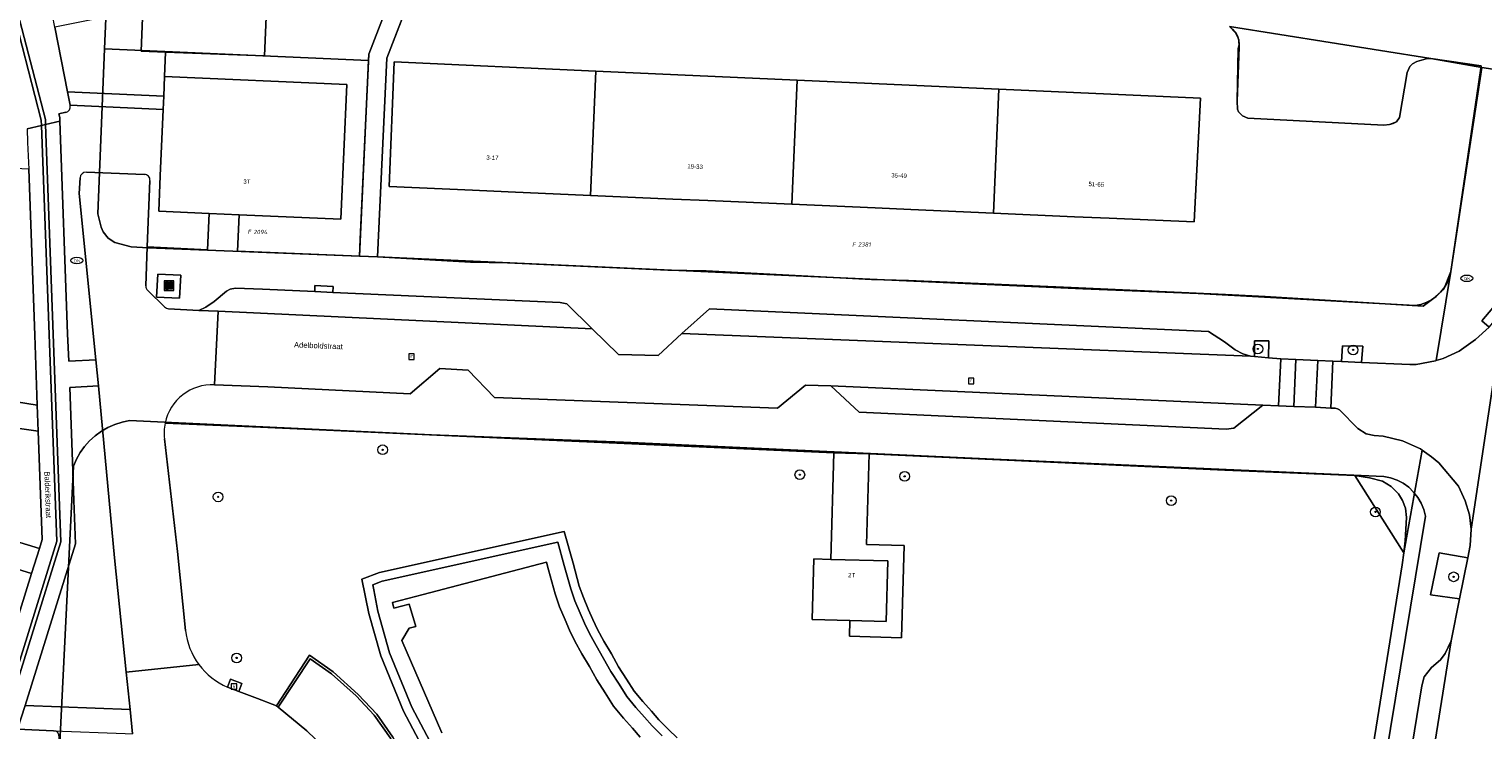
# Model space of a CAD drawing. Header units: metres. Extents: x 207466 to 209466, y 475780 to 477780.
# Tile 17 of 189: x 207901 to 208021, y 476282 to 476339. Entities that reach past the tile are written whole.
import ezdxf
from ezdxf.enums import TextEntityAlignment as Align

# ---------------------------------------------------------------- set-up
doc = ezdxf.new("R2010")
doc.units = ezdxf.units.M
doc.layers.get('0').update_dxf_attribs({"color": 253, "linetype": 'CONTINUOUS'})
for name, color, linetype, lineweight, true_color in [('B-RO-GR-BEPLANTING_CULTUUR_BODEMBEDEKKER-GV', 7, 'CONTINUOUS', 0, 0x6d8a47), ('B-RO-GR-BOOM-S', 7, 'CONTINUOUS', 0, 0x6d8a47), ('B-RO-GR-GROENVOORZIENING-GV', 7, 'CONTINUOUS', 0, 0x6d8a47), ('B-RO-KL-WATER_BRANDLEIDING_PUT-S', 7, 'CONTINUOUS', 0, 0x478c9a), ('B-RO-OG-BEBOUWING-GV', 7, 'CONTINUOUS', 0, 0xa50000)]:
    doc.layers.add(name, color=color, linetype=linetype, lineweight=lineweight, true_color=true_color)
for name, color, linetype, lineweight in [('B-RO-IE-MEUBILAIR_WEGMEUBILAIR-S', 253, 'CONTINUOUS', 0), ('B-RO-IE-TERREINAFSCHEIDING_KUNSTMATIG_MUUR-GV', 253, 'CONTINUOUS', 0), ('B-RO-OG-BEBOUWING-T18', 7, 'CONTINUOUS', 0), ('B-RO-OG-TERREIN_CULTUURSCHEIDING-GV', 253, 'CONTINUOUS', 0), ('B-RO-OG-TERREIN_ERF-GV', 253, 'CONTINUOUS', 0), ('B-RO-OG-TERREIN_ONBEGROEID-GV', 253, 'CONTINUOUS', 0), ('B-RO-OG-TOPOGRAFIE-T18', 7, 'CONTINUOUS', 0), ('B-RO-RI-GWA_KOLK-S', 253, 'CONTINUOUS', 0), ('B-RO-RI-GWA_RIOOLPUT-S', 253, 'CONTINUOUS', 0), ('B-RO-VH-ONVERHARD-GV', 253, 'CONTINUOUS', 0), ('B-RO-VH-VERHARDING_BEDRIJFSVLOERPLAAT-GV', 253, 'CONTINUOUS', 0), ('B-RO-VH-VERHARDING_BETON-GV', 253, 'CONTINUOUS', 0), ('B-RO-VH-VERHARDING_BETONSTRAATSTEEN-GV', 253, 'CONTINUOUS', 0), ('B-RO-VH-VERHARDING_STRAATBAKSTEEN-GV', 253, 'CONTINUOUS', 0), ('B-RO-VH-VERHARDING_TEGEL-GV', 253, 'CONTINUOUS', 0), ('B-WE-KG-GRENS_PERCEEL-GV', 150, 'CONTINUOUS', 18), ('B-WE-KG-GRENS_PERCEEL-S', 150, 'CONTINUOUS', 25)]:
    doc.layers.add(name, color=color, linetype=linetype, lineweight=lineweight)
doc.styles.add('NLCS-ISO', font='NLCS-ISO.ttf')
doc.styles.add('NLCS-ISO-M200-T18', font='NLCS-ISO.ttf', dxfattribs={"height": 1.8})

# ---------------------------------------------------------------- blocks, each defined once
blk = doc.blocks.new('SIE-WEG_AFVAL_APART_PLAATS-SO1')
at = {"linetype": 'Continuous'}
for points in [[(-1.5, -1.5), (-0.25, -1.5), (-0.25, 1.5), (-1.5, 1.5)], [(1.5, 1.5), (0.25, 1.5), (0.25, -1.5), (1.5, -1.5)]]:
    blk.add_hatch(color=0, dxfattribs=at).paths.add_polyline_path(points)
h = blk.add_hatch(color=0, dxfattribs=at)
h.paths.add_polyline_path([(-1.5, -1.5), (-0.25, -1.5), (-0.25, 1.5), (-1.5, 1.5)])
h.paths.add_polyline_path([(1.5, 1.5), (0.25, 1.5), (0.25, -1.5), (1.5, -1.5)])
at = {"color": 0, "linetype": 'ByBlock', "lineweight": -2, "flags": 128}
for points in [[(-2, -2), (2, -2), (2, 2), (-2, 2), (-2, -2)], [(-1.5, -1.5), (-0.25, -1.5), (-0.25, 1.5), (-1.5, 1.5), (-1.5, -1.5)]]:
    blk.add_lwpolyline(points, dxfattribs=at)
at = {"color": 0, "linetype": 'ByBlock', "lineweight": -2, "extrusion": (0, 0, -1), "flags": 128}
blk.add_lwpolyline([(-1.5, -1.5), (-0.25, -1.5), (-0.25, 1.5), (-1.5, 1.5), (-1.5, -1.5)], dxfattribs=at)
blk = doc.blocks.new('SKL-WATER_BRANDKRAAN_BRANDPUT-SO1')
at = {"color": 0, "linetype": 'ByBlock', "lineweight": -2}
blk.add_ellipse((0, 0), major_axis=(2.5, 0), ratio=0.54, dxfattribs=at)
at = {"color": 0, "linetype": 'ByBlock', "lineweight": -2, "insert": (0.1554, 0), "char_height": 1.5, "attachment_point": 5, "line_spacing_factor": 0.8, "style": 'NLCS-ISO'}
blk.add_mtext('{\\C0;bk}', dxfattribs=at)
blk = doc.blocks.new('SRI-PUT_INSPECTIEPUT_RIOOLPUT-SO1')
at = {"color": 0, "linetype": 'ByBlock', "lineweight": -2, "flags": 128}
blk.add_lwpolyline([(-1.125, -1.125), (1.125, -1.125), (1.125, 1.125), (-1.125, 1.125), (-1.125, -1.125)], dxfattribs=at)
at = {"color": 0, "linetype": 'ByBlock', "lineweight": -2, "insert": (0, 0.2828), "char_height": 1.5, "attachment_point": 5, "line_spacing_factor": 0.8, "style": 'NLCS-ISO'}
blk.add_mtext('{\\C0;r}', dxfattribs=at)
blk = doc.blocks.new('SRI-KOLK-SO1')
at = {"color": 0, "linetype": 'ByBlock', "lineweight": -2, "flags": 128}
blk.add_lwpolyline([(-1.125, -1.125), (1.125, -1.125), (1.125, 1.125), (-1.125, 1.125), (-1.125, -1.125)], dxfattribs=at)
at = {"color": 0, "linetype": 'ByBlock', "lineweight": -2, "insert": (0, 0), "char_height": 1.5, "attachment_point": 5, "line_spacing_factor": 0.8, "style": 'NLCS-ISO'}
blk.add_mtext('{\\C0;k}', dxfattribs=at)
blk = doc.blocks.new('SGR-BOOM_01-SO1')
at = {"linetype": 'Continuous'}
h = blk.add_hatch(color=0, dxfattribs=at)
edge = h.paths.add_edge_path()
edge.add_arc((0, 0), 0.25, 0, 360)
at = {"color": 0, "linetype": 'ByBlock', "lineweight": -2}
for radius in [2, 0.25]:
    blk.add_circle((0, 0), radius, dxfattribs=at)
blk = doc.blocks.new('SKG-PERCEELNUMMER-SO')
at = {"style": 'NLCS-ISO', "oblique": 10, "flags": 1}
blk.add_attdef('GEMEENTECODE', text='', height=1.8, dxfattribs=at).set_placement((0, 2.55), align=Align.MIDDLE_CENTER)
at = {"style": 'NLCS-ISO', "oblique": 10}
blk.add_attdef('SECTIE', text='', height=1.8, dxfattribs=at).set_placement((-0.5, 0), align=Align.MIDDLE_RIGHT)
blk.add_attdef('PERCEELNUMMER', text='', height=1.8, dxfattribs=at).set_placement((0.5, 0), align=Align.MIDDLE_LEFT)

msp = doc.modelspace()

# ---------------------------------------------------------------- linework, layer by layer
at = {"layer": 'B-RO-GR-BEPLANTING_CULTUUR_BODEMBEDEKKER-GV', "flags": 128}
msp.add_lwpolyline([(208014.64, 476300.45), (208014.31, 476300.99), (208013.7, 476301.6), (208013, 476302.04), (208011.94, 476302.31), (208010.72, 476302.52), (208014.75, 476296.15), (208014.87, 476297.12), (208014.98, 476299.04), (208014.89, 476299.82), (208014.64, 476300.45)], dxfattribs=at)
at = {"layer": 'B-RO-GR-GROENVOORZIENING-GV', "flags": 128}
for points in [[(207954.89, 476280.9), (207954.17, 476281.59), (207953.37, 476282.39), (207952.76, 476283.09), (207952.06, 476283.89), (207951.35, 476284.73), (207950.72, 476285.73), (207950.06, 476286.74), (207949.47, 476287.81), (207948.85, 476288.86), (207948.32, 476289.82), (207947.93, 476290.64), (207947.58, 476291.45), (207947.16, 476292.46), (207946.82, 476293.4), (207946.31, 476295.29), (207945.58, 476297.91), (207930.36, 476294.52), (207928.89, 476293.96), (207929.49, 476291.15), (207930.46, 476287.66), (207932.32, 476283.08), (207935.11, 476277.84)], [(207935.76, 476278.24), (207933.01, 476283.41), (207931.18, 476287.9), (207930.23, 476291.33), (207929.88, 476293.08), (207929.8, 476293.5), (207930.58, 476293.8), (207945.05, 476297.03), (207945.58, 476295.09), (207946.11, 476293.17), (207946.46, 476292.19), (207946.89, 476291.16), (207947.25, 476290.34), (207947.65, 476289.48), (207948.2, 476288.49), (207948.82, 476287.44), (207949.42, 476286.35), (207950.09, 476285.32), (207950.74, 476284.29), (207951.49, 476283.4), (207952.2, 476282.59), (207952.82, 476281.88), (207953.64, 476281.06)], [(208020.02, 476295.73), (208017.67, 476296.14), (208016.95, 476292.67), (208019.35, 476292.34), (208020.02, 476295.73)]]:
    msp.add_lwpolyline(points, dxfattribs=at)
at = {"layer": 'B-RO-IE-TERREINAFSCHEIDING_KUNSTMATIG_MUUR-GV', "flags": 128}
msp.add_lwpolyline([(207933.33, 476276.69), (207932.62, 476278.88), (207931.46, 476280.95), (207930.14, 476282.85), (207928.61, 476284.47), (207926.53, 476286.34), (207924.59, 476287.7), (207921.87, 476283.52), (207922.01, 476283.42), (207924.65, 476287.41), (207926.39, 476286.18), (207928.43, 476284.35), (207929.91, 476282.76), (207931.27, 476280.88), (207932.44, 476278.79), (207933.05, 476276.84), (207928.58, 476274.94), (207928.61, 476274.73), (207933.33, 476276.69)], dxfattribs=at)
at = {"layer": 'B-RO-OG-BEBOUWING-GV', "flags": 128}
for points in [[(207921.6, 476353.73), (207911.43, 476354.17), (207911.12, 476346.98), (207910.86, 476340.9), (207910.71, 476337.48), (207912.73, 476337.4), (207920.89, 476337.09), (207921.6, 476353.73)], [(207948.18, 476335.84), (207931.57, 476336.59), (207931.16, 476326.32), (207938.02, 476326.02), (207940.96, 476325.89), (207947.73, 476325.59), (207948.18, 476335.84)], [(207927.66, 476334.73), (207912.65, 476335.39), (207912.58, 476333.77), (207912.53, 476332.68), (207912.29, 476327.22), (207912.16, 476324.29), (207916.31, 476324.11), (207918.78, 476324), (207927.17, 476323.63), (207927.66, 476334.73)], [(207964.78, 476335.09), (207948.18, 476335.84), (207947.73, 476325.59), (207954.53, 476325.29), (207957.42, 476325.17), (207964.33, 476324.86), (207964.78, 476335.09)], [(207981.39, 476334.35), (207964.78, 476335.09), (207964.33, 476324.86), (207971.2, 476324.56), (207974.14, 476324.43), (207980.94, 476324.13), (207981.39, 476334.35)], [(207981.39, 476334.35), (207980.94, 476324.13), (207987.62, 476323.84), (207990.48, 476323.72), (207997.47, 476323.41), (207998, 476333.6), (207981.39, 476334.35)], [(207967.55, 476295.6), (207966.15, 476295.64), (207966.01, 476290.65), (207969.11, 476290.56), (207972.11, 476290.47), (207972.25, 476295.47), (207967.55, 476295.6)], [(207951.84, 476280.96), (207951.19, 476281.7), (207950.47, 476282.52), (207949.65, 476283.49), (207948.95, 476284.59), (207948.26, 476285.66), (207947.65, 476286.77), (207947.02, 476287.82), (207946.44, 476288.87), (207946.02, 476289.78), (207945.65, 476290.63), (207945.2, 476291.7), (207944.82, 476292.77), (207944.28, 476294.73), (207944.11, 476295.36), (207933.95, 476292.7), (207931.42, 476292.06), (207931.55, 476291.57), (207932.81, 476291.9), (207933.36, 476290.06), (207932.81, 476289.93), (207932.19, 476288.92), (207935.49, 476281.31)]]:
    msp.add_lwpolyline(points, dxfattribs=at)
at = {"layer": 'B-RO-OG-TERREIN_CULTUURSCHEIDING-GV', "flags": 128}
for points in [[(207910.86, 476340.9), (207903.6, 476339.47), (207904.66, 476334.12), (207912.58, 476333.77), (207912.65, 476335.39), (207912.73, 476337.4), (207910.71, 476337.48), (207910.86, 476340.9)], [(207912.53, 476332.68), (207904.88, 476333.02)], [(207911.44, 476326.81), (207911.2, 476321.36), (207916.18, 476321.11), (207916.31, 476324.11), (207912.16, 476324.29), (207912.29, 476327.22), (207912.53, 476332.68)], [(207904.5, 476332.44), (207903.93, 476332.31), (207904.01, 476332.01), (207904.02, 476331.71), (207904.66, 476314.19), (207904.75, 476311.93), (207906.99, 476312.04), (207905.62, 476325.74), (207905.68, 476327.03)], [(207901.45, 476327.76), (207899.74, 476327.83), (207898.88, 476308.83), (207902.16, 476308.32), (207901.95, 476314.09), (207901.45, 476327.76)], [(207906.2, 476327.5), (207910.96, 476327.33)], [(207908.51, 476295.74), (207907.19, 476309.9), (207904.83, 476309.77), (207905.05, 476303.66), (207905.17, 476300.45), (207905.3, 476296.89), (207901.15, 476283.57), (207909.8, 476283.23), (207909.49, 476286.31), (207908.51, 476295.74)], [(207902.24, 476306.16), (207898.78, 476306.67), (207898.37, 476297.71), (207902.33, 476296.5), (207902.57, 476297.25), (207902.24, 476306.16)], [(208014.62, 476295.15), (208014.75, 476296.15), (208010.72, 476302.52), (208000, 476302.94), (207970.7, 476304.3), (207970.49, 476296.82), (207973.58, 476296.73), (207973.37, 476289.13), (207969.07, 476289.26), (207969.11, 476290.56), (207966.01, 476290.65), (207966.15, 476295.64), (207967.55, 476295.6), (207967.8, 476304.38), (207934.48, 476305.87), (207920.56, 476306.49), (207912.69, 476306.82)], [(207912.63, 476305.54), (207913.7, 476296.24), (207914.37, 476289.75)], [(207935.11, 476277.84), (207932.32, 476283.08), (207930.46, 476287.66), (207929.49, 476291.15), (207928.89, 476293.96), (207930.36, 476294.52), (207945.58, 476297.91), (207946.31, 476295.29), (207946.82, 476293.4), (207947.16, 476292.46), (207947.58, 476291.45), (207947.93, 476290.64), (207948.32, 476289.82), (207948.85, 476288.86), (207949.47, 476287.81), (207950.06, 476286.74), (207950.72, 476285.73), (207951.35, 476284.73), (207952.06, 476283.89), (207952.76, 476283.09), (207953.37, 476282.39), (207954.17, 476281.59), (207954.89, 476280.9)], [(207901.69, 476294.44), (207898.27, 476295.48), (207897.75, 476283.89), (207898.39, 476283.86), (207901.69, 476294.44)], [(208007.69, 476251.94), (208014.62, 476295.15)], [(207917.83, 476285.08), (207918.08, 476285.73), (207919.02, 476285.38), (207918.77, 476284.72), (207920.31, 476284.13), (207921.87, 476283.52), (207924.59, 476287.7), (207926.53, 476286.34), (207928.61, 476284.47), (207930.14, 476282.85), (207931.46, 476280.95), (207932.62, 476278.88), (207933.33, 476276.69), (207928.61, 476274.73), (207928.74, 476272.76), (207929.38, 476263.49), (207931.01, 476262.26)]]:
    msp.add_lwpolyline(points, dxfattribs=at)
at = {"layer": 'B-RO-OG-TERREIN_CULTUURSCHEIDING-GV'}
for centre, radius, start, end in [((207904.39, 476332.92), 0.5, 283.1235, 11.0986), ((207906.18, 476327.01), 0.497, 87.6621, 177.2483), ((207910.95, 476326.83), 0.499, 357.4319, 87.996), ((207916.58, 476306), 3.97, 168.1096, 186.5874), ((207920.03, 476290.32), 5.68, 185.7634, 216.6297), ((207920.03, 476290.32), 5.68, 216.6154, 247.2566)]:
    msp.add_arc(centre, radius, start, end, dxfattribs=at)
at = {"layer": 'B-RO-OG-TERREIN_ERF-GV', "flags": 128}
for points in [[(207931.88, 476343.43), (207933.14, 476374.41), (207931.05, 476376.98), (207920.72, 476377.44), (207912.51, 476377.8), (207911.49, 476370.84), (207912.14, 476370.81), (207922.32, 476370.37), (207921.6, 476353.73), (207920.89, 476337.09), (207912.73, 476337.4), (207912.65, 476335.39), (207927.66, 476334.73), (207927.17, 476323.63), (207918.78, 476324), (207918.65, 476321), (207928.7, 476320.58), (207928.77, 476321.99), (207929.47, 476337.22), (207931.88, 476343.43)], [(207933.36, 476343.1), (207930.96, 476336.91), (207930.2, 476320.54), (207937.86, 476320.09), (207940.9, 476320.04), (207954.12, 476319.44), (207957.28, 476319.39), (207970.9, 476318.67), (207973.95, 476318.57), (207987.36, 476318), (207990.38, 476317.88), (208000.05, 476317.44), (208003.33, 476317.25), (208016.35, 476316.47), (208017.12, 476317.05), (208018.05, 476317.88), (208018.62, 476319.31), (208021.19, 476336.13)], [(208021.19, 476336.13), (208016.99, 476336.88), (208016.6, 476336.84), (208015.83, 476336.64), (208015.48, 476336.44), (208015.26, 476336.23), (208015.02, 476335.72), (208014.4, 476332.02), (208014.14, 476331.66), (208013.57, 476331.45), (208013.1, 476331.38), (208001.91, 476331.96), (208001.47, 476332.14), (208001.13, 476332.47), (208001.06, 476332.7), (208001.02, 476333.35), (208001.2, 476337.82), (208001.15, 476338.44), (208000.9, 476338.98), (208000.38, 476339.52)], [(207990.48, 476323.72), (207987.62, 476323.84), (207980.94, 476324.13), (207974.14, 476324.43), (207971.2, 476324.56), (207964.33, 476324.86), (207957.42, 476325.17), (207954.53, 476325.29), (207947.73, 476325.59), (207940.96, 476325.89), (207938.02, 476326.02), (207931.16, 476326.32), (207931.57, 476336.59), (207948.18, 476335.84), (207964.78, 476335.09), (207981.39, 476334.35), (207998, 476333.6), (207997.47, 476323.41), (207990.48, 476323.72)]]:
    msp.add_lwpolyline(points, dxfattribs=at)
at = {"layer": 'B-RO-OG-TERREIN_ONBEGROEID-GV', "flags": 128}
for points in [[(208002.45, 476312.32), (208003.6, 476312.2), (208003.64, 476313.6), (208002.45, 476313.6), (208002.45, 476312.32)], [(208009.62, 476311.9), (208011.28, 476311.83), (208011.37, 476313.17), (208009.69, 476313.2), (208009.62, 476311.9)]]:
    msp.add_lwpolyline(points, dxfattribs=at)
at = {"layer": 'B-RO-VH-ONVERHARD-GV', "flags": 128}
for points in [[(207953.64, 476281.06), (207952.82, 476281.88), (207952.2, 476282.59), (207951.49, 476283.4), (207950.74, 476284.29), (207950.09, 476285.32), (207949.42, 476286.35), (207948.82, 476287.44), (207948.2, 476288.49), (207947.65, 476289.48), (207947.25, 476290.34), (207946.89, 476291.16), (207946.46, 476292.19), (207946.11, 476293.17), (207945.58, 476295.09), (207945.05, 476297.03), (207930.58, 476293.8), (207929.8, 476293.5), (207929.88, 476293.08), (207930.23, 476291.33), (207931.18, 476287.9), (207933.01, 476283.41), (207935.76, 476278.24)], [(207935.49, 476281.31), (207932.19, 476288.92), (207932.81, 476289.93), (207933.36, 476290.06), (207932.81, 476291.9), (207931.55, 476291.57), (207931.42, 476292.06), (207933.95, 476292.7), (207944.11, 476295.36), (207944.28, 476294.73), (207944.82, 476292.77), (207945.2, 476291.7), (207945.65, 476290.63), (207946.02, 476289.78), (207946.44, 476288.87), (207947.02, 476287.82), (207947.65, 476286.77), (207948.26, 476285.66), (207948.95, 476284.59), (207949.65, 476283.49), (207950.47, 476282.52), (207951.19, 476281.7), (207951.84, 476280.96)]]:
    msp.add_lwpolyline(points, dxfattribs=at)
at = {"layer": 'B-RO-VH-VERHARDING_BEDRIJFSVLOERPLAAT-GV', "flags": 128}
msp.add_lwpolyline([(207926.54, 476318.1), (207925.04, 476318.17), (207925.02, 476317.67), (207926.52, 476317.6), (207926.54, 476318.1)], dxfattribs=at)
at = {"layer": 'B-RO-VH-VERHARDING_BETON-GV', "flags": 128}
msp.add_lwpolyline([(207913.89, 476317.12), (207913.98, 476319.01), (207912.08, 476319.11), (207911.99, 476317.21), (207913.89, 476317.12)], dxfattribs=at)
at = {"layer": 'B-RO-VH-VERHARDING_BETONSTRAATSTEEN-GV', "flags": 128}
for points in [[(208016.99, 476336.88), (208000.38, 476339.52), (208000.9, 476338.98), (208001.15, 476338.44), (208001.2, 476337.82), (208001.02, 476333.35), (208001.06, 476332.7), (208001.13, 476332.47), (208001.47, 476332.14), (208001.91, 476331.96), (208013.1, 476331.38), (208013.57, 476331.45), (208014.14, 476331.66), (208014.4, 476332.02), (208015.02, 476335.72), (208015.26, 476336.23), (208015.48, 476336.44), (208015.83, 476336.64), (208016.6, 476336.84), (208016.99, 476336.88)], [(207905.68, 476327.03), (207905.62, 476325.74), (207906.99, 476312.04), (207907.19, 476309.9), (207908.51, 476295.74), (207909.49, 476286.31), (207915.47, 476286.93)], [(207910.96, 476327.33), (207906.2, 476327.5)], [(207911.11, 476318.14), (207911.2, 476321.36), (207911.44, 476326.81)], [(207912.64, 476316.4), (207911.26, 476317.77)], [(207945.79, 476316.67), (207945.23, 476316.77), (207926.52, 476317.6), (207925.02, 476317.67), (207920.72, 476317.86), (207918.49, 476317.96), (207918.06, 476317.88), (207917.75, 476317.7), (207916.74, 476316.86), (207916.05, 476316.38), (207915.48, 476316.12), (207917.05, 476316.05), (207947.88, 476314.61), (207945.79, 476316.67)], [(208002.81, 476189.55), (208009.95, 476189.55), (208011.14, 476197.12), (208011.61, 476200.08), (208021.25, 476259.9), (208023.99, 476277.51), (208026.83, 476294.46), (208029.85, 476313.01), (208030.1, 476314.49), (208030.33, 476315.99), (208023.17, 476317.1), (208020.31, 476298.09), (208020.22, 476296.75), (208020.02, 476295.73), (208019.35, 476292.34), (208018.67, 476288.89), (208008.98, 476228.21), (208008.06, 476221.8), (208007.84, 476221.24), (208005.14, 476204.19), (208004.49, 476200.08), (208002.81, 476189.55)], [(208021.8, 476314.74), (208020.65, 476313.71), (208019.32, 476312.75), (208018.01, 476312.14), (208017.42, 476311.98), (208017.38, 476311.97), (208015.76, 476311.67), (208015.25, 476311.66), (208011.28, 476311.83), (208009.62, 476311.9), (208008.92, 476311.93), (208008.73, 476308.07), (208009.11, 476308.05), (208009.3, 476308.01), (208009.45, 476307.91), (208010.96, 476306.39), (208011.65, 476305.95), (208012.32, 476305.81), (208013.05, 476305.75), (208014.66, 476305.38), (208016.13, 476304.7), (208016.27, 476304.6), (208017.04, 476304.06), (208017.64, 476303.55), (208019.25, 476301.64), (208019.8, 476300.42), (208020.17, 476299.27), (208020.31, 476298.09), (208023.17, 476317.1)], [(207916.77, 476309.99), (207917.05, 476316.05), (207915.48, 476316.12), (207912.97, 476316.26)], [(208004.62, 476312.12), (208003.6, 476312.2), (208002.45, 476312.32), (208002.12, 476312.35), (207955.28, 476314.2), (207953.32, 476312.41), (207950.05, 476312.48), (207947.88, 476314.61), (207917.05, 476316.05), (207916.77, 476309.99), (207921.15, 476309.81), (207932.89, 476309.24), (207935.34, 476311.33), (207937.66, 476311.18), (207939.84, 476308.94), (207963.15, 476308.06), (207965.47, 476309.96), (207967.55, 476309.91), (208003.14, 476308.32), (208004.43, 476308.26), (208004.62, 476312.12)], [(207955.28, 476314.2), (208002.12, 476312.35), (208001.48, 476312.55), (208000.87, 476312.88), (207999.98, 476313.54), (207998.67, 476314.39), (207957.55, 476316.26), (207955.28, 476314.2)], [(208022.7, 476315.82), (208022.09, 476316.33), (208021.19, 476315.26), (208021.8, 476314.74), (208022.7, 476315.82)], [(208005.87, 476312.07), (208004.62, 476312.12), (208004.43, 476308.26), (208005.68, 476308.21), (208005.87, 476312.07)], [(208007.67, 476311.99), (208005.87, 476312.07), (208005.68, 476308.21), (208007.48, 476308.13), (208007.67, 476311.99)], [(208008.92, 476311.93), (208007.67, 476311.99), (208007.48, 476308.13), (208008.73, 476308.07), (208008.92, 476311.93)], [(208003.14, 476308.32), (207967.55, 476309.91), (207969.89, 476307.73), (208000.12, 476306.34), (208000.75, 476306.4), (208003.14, 476308.32)], [(207914.37, 476289.75), (207913.7, 476296.24), (207912.63, 476305.54)], [(208018.67, 476288.89), (208018.17, 476287.83), (208017.77, 476287.33), (208017.04, 476286.68), (208016.44, 476285.92), (208016.23, 476285.18), (208007.78, 476233.26), (208007.77, 476232.43), (208008, 476231.38), (208008.56, 476230.16), (208008.88, 476228.95), (208008.98, 476228.21), (208018.67, 476288.89)], [(207922.01, 476283.42), (207924.37, 476281.47), (207925.77, 476280.12), (207926.78, 476278.88), (207927.78, 476277.26), (207928.58, 476274.94), (207933.05, 476276.84), (207932.44, 476278.79), (207931.27, 476280.88), (207929.91, 476282.76), (207928.43, 476284.35), (207926.39, 476286.18), (207924.65, 476287.41), (207922.01, 476283.42)], [(207915.47, 476286.93), (207909.49, 476286.31), (207909.8, 476283.23), (207910.01, 476281.22)], [(207917.83, 476285.08), (207918.77, 476284.72), (207919.02, 476285.38), (207918.08, 476285.73), (207917.83, 476285.08)], [(207928.61, 476274.73), (207928.58, 476274.94), (207927.78, 476277.26), (207926.78, 476278.88), (207925.77, 476280.12), (207924.37, 476281.47), (207922.01, 476283.42), (207921.87, 476283.52), (207920.31, 476284.13), (207918.77, 476284.72), (207917.83, 476285.08)]]:
    msp.add_lwpolyline(points, dxfattribs=at)
at = {"layer": 'B-RO-VH-VERHARDING_BETONSTRAATSTEEN-GV'}
for centre, radius, start, end in [((207906.18, 476327.01), 0.497, 87.6621, 177.2483), ((207910.95, 476326.83), 0.499, 357.4319, 87.996), ((207911.6, 476318.12), 0.492, 177.9094, 225.8531), ((207913, 476316.76), 0.502, 225.543, 266.958), ((207916.6, 476306), 4, 87.606, 168.1984), ((207916.58, 476306), 3.97, 168.1096, 186.5874), ((207920.03, 476290.32), 5.68, 185.7634, 216.6297), ((207920.03, 476290.32), 5.68, 216.6154, 247.2566)]:
    msp.add_arc(centre, radius, start, end, dxfattribs=at)
at = {"layer": 'B-RO-VH-VERHARDING_STRAATBAKSTEEN-GV', "flags": 128}
for points in [[(207901.32, 476331.09), (207902.5, 476331.36), (207902.49, 476331.79), (207898.79, 476346.04), (207897.46, 476351.09), (207898.74, 476359.97), (207899.62, 476365.88), (207900.52, 476372.09), (207901.34, 476377.64), (207901.68, 476377.59), (207900.86, 476372.04), (207899.96, 476365.83), (207899.08, 476359.92), (207897.81, 476351.11), (207899.12, 476346.13), (207902.83, 476331.84), (207902.84, 476331.44), (207904.02, 476331.71), (207904.01, 476332.01), (207903.93, 476332.31), (207904.5, 476332.44)], [(207902.5, 476331.36), (207902.84, 476331.44), (207902.83, 476331.84), (207899.12, 476346.13), (207897.81, 476351.11), (207899.08, 476359.92), (207899.96, 476365.83), (207900.86, 476372.04), (207901.68, 476377.59), (207901.34, 476377.64), (207900.52, 476372.09), (207899.62, 476365.88), (207898.74, 476359.97), (207897.46, 476351.09), (207898.79, 476346.04), (207902.49, 476331.79), (207902.5, 476331.36)], [(207904.88, 476333.02), (207904.66, 476334.12), (207903.6, 476339.47), (207903.22, 476341.43), (207901.09, 476352.22), (207900.94, 476353), (207901.16, 476354.53), (207902.76, 476365.42)], [(207903.14, 476314.14), (207902.5, 476331.36), (207901.32, 476331.09), (207901.36, 476329.96), (207901.45, 476327.76), (207901.95, 476314.09), (207902.16, 476308.32), (207902.24, 476306.16), (207902.57, 476297.25), (207902.33, 476296.5), (207901.69, 476294.44), (207898.39, 476283.86), (207897.73, 476281.74), (207898.96, 476281.68), (207903.77, 476297.09), (207903.14, 476314.14)], [(207902.84, 476331.44), (207902.5, 476331.36), (207903.14, 476314.14), (207903.77, 476297.09), (207898.96, 476281.68), (207899.31, 476281.67), (207904.11, 476297.05), (207903.48, 476314.15), (207902.84, 476331.44)], [(207904.83, 476309.77), (207907.19, 476309.9), (207906.99, 476312.04), (207904.75, 476311.93), (207904.66, 476314.19), (207904.02, 476331.71), (207902.84, 476331.44), (207903.48, 476314.15), (207904.11, 476297.05), (207899.31, 476281.67), (207900.54, 476281.61), (207901.15, 476283.57), (207905.3, 476296.89), (207905.17, 476300.45), (207905.05, 476303.66), (207904.83, 476309.77)], [(207902.16, 476308.32), (207898.88, 476308.83), (207898.78, 476306.67), (207902.24, 476306.16), (207902.16, 476308.32)], [(207902.33, 476296.5), (207898.37, 476297.71), (207898.27, 476295.48), (207901.69, 476294.44), (207902.33, 476296.5)], [(207903.97, 476280.96), (207903.94, 476281.15), (207903.84, 476281.32), (207903.68, 476281.43), (207903.49, 476281.48), (207900.54, 476281.61), (207900.45, 476281.33), (207897.94, 476273.19), (207897.33, 476271.26), (207903.52, 476270.98), (207903.7, 476275.03), (207903.97, 476280.96)]]:
    msp.add_lwpolyline(points, dxfattribs=at)
at = {"layer": 'B-RO-VH-VERHARDING_STRAATBAKSTEEN-GV'}
msp.add_arc((207904.39, 476332.92), 0.5, 283.1235, 11.0986, dxfattribs=at)
at = {"layer": 'B-RO-VH-VERHARDING_TEGEL-GV', "flags": 128}
for points in [[(207931.88, 476343.43), (207929.47, 476337.22), (207928.77, 476321.99), (207928.7, 476320.58), (207930.2, 476320.54), (207930.96, 476336.91), (207933.36, 476343.1)], [(208000.38, 476339.52), (208016.99, 476336.88), (208021.19, 476336.13), (208024.94, 476335.55)], [(208024.83, 476326.21), (208026.01, 476334.59), (208025.74, 476334.77), (208025.4, 476335.19), (208024.94, 476335.55), (208021.19, 476336.13), (208018.62, 476319.31), (208017.42, 476311.98), (208018.01, 476312.14), (208019.32, 476312.75), (208020.65, 476313.71), (208021.8, 476314.74), (208021.19, 476315.26), (208022.09, 476316.33), (208022.7, 476315.82), (208022.95, 476316.36), (208023.17, 476317.1), (208024.83, 476326.21)], [(207912.58, 476333.77), (207904.66, 476334.12), (207904.88, 476333.02), (207912.53, 476332.68), (207912.58, 476333.77)], [(208018.62, 476319.31), (208018.05, 476317.88), (208017.12, 476317.05), (208016.35, 476316.47), (208003.33, 476317.25), (208000.05, 476317.44), (207990.38, 476317.88), (207987.36, 476318), (207973.95, 476318.57), (207970.9, 476318.67), (207957.28, 476319.39), (207954.12, 476319.44), (207940.9, 476320.04), (207937.86, 476320.09), (207930.2, 476320.54), (207928.7, 476320.58), (207918.65, 476321), (207918.78, 476324), (207916.31, 476324.11), (207916.18, 476321.11), (207911.2, 476321.36), (207911.11, 476318.14)], [(207913.89, 476317.12), (207911.99, 476317.21), (207912.08, 476319.11), (207913.98, 476319.01), (207913.89, 476317.12)], [(207912.97, 476316.26), (207915.48, 476316.12), (207916.05, 476316.38), (207916.74, 476316.86), (207917.75, 476317.7), (207918.06, 476317.88), (207918.49, 476317.96), (207920.72, 476317.86), (207925.02, 476317.67), (207925.04, 476318.17), (207926.54, 476318.1), (207926.52, 476317.6), (207945.23, 476316.77), (207945.79, 476316.67), (207947.88, 476314.61), (207950.05, 476312.48), (207953.32, 476312.41), (207955.28, 476314.2), (207957.55, 476316.26), (207998.67, 476314.39), (207999.98, 476313.54), (208000.87, 476312.88), (208001.48, 476312.55), (208002.12, 476312.35), (208002.45, 476312.32), (208002.45, 476313.6), (208003.64, 476313.6), (208003.6, 476312.2), (208004.62, 476312.12), (208005.87, 476312.07), (208007.67, 476311.99), (208008.92, 476311.93), (208009.62, 476311.9), (208009.69, 476313.2), (208011.37, 476313.17), (208011.28, 476311.83), (208015.25, 476311.66), (208015.76, 476311.67), (208017.38, 476311.97), (208017.42, 476311.98), (208018.62, 476319.31)], [(207911.26, 476317.77), (207912.64, 476316.4)], [(207969.89, 476307.73), (207967.55, 476309.91), (207965.47, 476309.96), (207963.15, 476308.06), (207939.84, 476308.94), (207937.66, 476311.18), (207935.34, 476311.33), (207932.89, 476309.24), (207921.15, 476309.81), (207916.77, 476309.99)], [(207912.69, 476306.82), (207920.56, 476306.49), (207934.48, 476305.87), (207967.8, 476304.38), (207970.7, 476304.3), (208000, 476302.94), (208010.72, 476302.52), (208011.94, 476302.31), (208013, 476302.04), (208013.7, 476301.6), (208014.31, 476300.99), (208014.64, 476300.45), (208014.89, 476299.82), (208014.98, 476299.04), (208014.87, 476297.12), (208014.75, 476296.15), (208016.27, 476304.6), (208016.13, 476304.7), (208014.66, 476305.38), (208013.05, 476305.75), (208012.32, 476305.81), (208011.65, 476305.95), (208010.96, 476306.39), (208009.45, 476307.91), (208009.3, 476308.01), (208009.11, 476308.05), (208008.73, 476308.07), (208007.48, 476308.13), (208005.68, 476308.21), (208004.43, 476308.26), (208003.14, 476308.32), (208000.75, 476306.4), (208000.12, 476306.34), (207969.89, 476307.73)], [(207970.7, 476304.3), (207967.8, 476304.38), (207967.55, 476295.6), (207972.25, 476295.47), (207972.11, 476290.47), (207969.11, 476290.56), (207969.07, 476289.26), (207973.37, 476289.13), (207973.58, 476296.73), (207970.49, 476296.82), (207970.7, 476304.3)], [(208018.67, 476288.89), (208019.35, 476292.34), (208016.95, 476292.67), (208017.67, 476296.14), (208020.02, 476295.73), (208020.22, 476296.75), (208020.31, 476298.09), (208020.17, 476299.27), (208019.8, 476300.42), (208019.25, 476301.64), (208017.64, 476303.55), (208017.04, 476304.06), (208016.27, 476304.6), (208014.75, 476296.15), (208014.62, 476295.15), (208007.69, 476251.94)], [(208007.78, 476233.26), (208016.23, 476285.18), (208016.44, 476285.92), (208017.04, 476286.68), (208017.77, 476287.33), (208018.17, 476287.83), (208018.67, 476288.89)], [(207909.8, 476283.23), (207901.15, 476283.57), (207900.54, 476281.61), (207903.49, 476281.48), (207909.39, 476281.24), (207910.01, 476281.22), (207909.8, 476283.23)]]:
    msp.add_lwpolyline(points, dxfattribs=at)
at = {"layer": 'B-RO-VH-VERHARDING_TEGEL-GV'}
for centre, radius, start, end in [((207911.6, 476318.12), 0.492, 177.9094, 225.8531), ((207913, 476316.76), 0.502, 225.543, 266.958), ((207916.6, 476306), 4, 87.606, 168.1984)]:
    msp.add_arc(centre, radius, start, end, dxfattribs=at)
at = {"layer": 'B-WE-KG-GRENS_PERCEEL-GV'}
for points in [[(207907.42, 476322.97), (207907.15, 476324.07), (207907.7, 476337.66), (207909.36, 476375.7), (207909.33, 476376.07), (207909.38, 476376.44), (207909.51, 476376.79), (207909.7, 476377.11), (207909.95, 476377.39), (207910.25, 476377.61), (207910.59, 476377.76), (207910.96, 476377.84), (207911.33, 476377.85), (207931.05, 476376.98), (207933.14, 476374.41), (207931.88, 476343.43), (207929.47, 476337.22), (207929.45, 476336.71), (207928.7, 476320.58), (207911.29, 476321.27), (207909.89, 476321.35), (207908.55, 476321.71), (207907.99, 476322.08), (207907.59, 476322.59)], [(207909.36, 476375.7), (207907.7, 476337.66), (207929.45, 476336.71), (207929.47, 476337.22), (207931.88, 476343.43), (207933.14, 476374.41), (207931.05, 476376.98), (207911.33, 476377.85), (207910.96, 476377.84), (207910.59, 476377.76), (207910.25, 476377.61), (207909.95, 476377.39), (207909.7, 476377.11), (207909.51, 476376.79), (207909.38, 476376.44), (207909.33, 476376.07)], [(207911.29, 476321.27), (207928.7, 476320.58), (207929.45, 476336.71), (207907.7, 476337.66), (207907.15, 476324.07), (207907.42, 476322.97), (207907.59, 476322.59), (207907.99, 476322.08), (207908.55, 476321.71), (207909.89, 476321.35)]]:
    msp.add_lwpolyline(points, close=True, dxfattribs=at)
for points in [[(208000.65, 476339.31), (208000.89, 476339.04), (208001.06, 476338.73), (208001.16, 476338.38), (208001.18, 476338.03), (208001.12, 476337.67), (208001.02, 476333.35), (208001.06, 476332.7), (208001.13, 476332.47), (208001.47, 476332.14), (208001.91, 476331.96), (208013.1, 476331.38), (208013.57, 476331.45), (208013.88, 476331.52), (208014.14, 476331.66), (208014.4, 476332.02), (208015.02, 476335.72), (208015.26, 476336.23), (208015.48, 476336.44), (208015.83, 476336.64), (208016.6, 476336.84), (208016.99, 476336.88), (208019.99, 476336.43), (208021.14, 476336.27), (208020.91, 476334.75), (208018.62, 476319.31), (208018.5, 476318.85), (208018.32, 476318.4), (208018.08, 476317.98), (208017.78, 476317.61), (208017.43, 476317.27), (208017.03, 476316.99), (208016.61, 476316.77), (208016.15, 476316.61), (208015.68, 476316.52), (207997.8, 476317.51), (207988.3, 476317.9), (207930.2, 476320.54), (207930.96, 476336.91), (207933.52, 476343.53)], [(207933.52, 476343.53), (207930.96, 476336.91), (207930.2, 476320.54), (207988.3, 476317.9), (207997.8, 476317.51), (208015.68, 476316.52), (208016.15, 476316.61), (208016.61, 476316.77), (208017.03, 476316.99), (208017.43, 476317.27), (208017.78, 476317.61), (208018.08, 476317.98), (208018.32, 476318.4), (208018.5, 476318.85), (208018.62, 476319.31), (208020.91, 476334.75), (208021.14, 476336.27), (208019.99, 476336.43), (208016.99, 476336.88), (208016.6, 476336.84), (208015.83, 476336.64), (208015.48, 476336.44), (208015.26, 476336.23), (208015.02, 476335.72), (208014.4, 476332.02), (208014.14, 476331.66), (208013.88, 476331.52), (208013.57, 476331.45), (208013.1, 476331.38), (208001.91, 476331.96), (208001.47, 476332.14), (208001.13, 476332.47), (208001.06, 476332.7), (208001.02, 476333.35), (208001.12, 476337.67), (208001.18, 476338.03), (208001.16, 476338.38), (208001.06, 476338.73), (208000.89, 476339.04), (208000.65, 476339.31)], [(207903.2, 476263.82), (207905.13, 476303.29), (207905.38, 476303.86), (207905.69, 476304.41), (207906.06, 476304.91), (207906.47, 476305.38), (207906.94, 476305.79), (207907.44, 476306.16), (207907.98, 476306.47), (207908.55, 476306.72), (207909.15, 476306.91), (207909.76, 476307.04), (207934.65, 476305.85), (207950.46, 476305.25), (207981.57, 476303.82), (208013.12, 476302.43), (208013.67, 476302.32), (208014.2, 476302.13), (208014.7, 476301.87), (208015.16, 476301.54), (208015.56, 476301.15), (208015.91, 476300.71), (208016.19, 476300.22), (208016.4, 476299.7), (208016.53, 476299.16), (208012, 476271.66)], [(208012, 476271.66), (208016.53, 476299.16), (208016.4, 476299.7), (208016.19, 476300.22), (208015.91, 476300.71), (208015.56, 476301.15), (208015.16, 476301.54), (208014.7, 476301.87), (208014.2, 476302.13), (208013.67, 476302.32), (208013.12, 476302.43), (207981.57, 476303.82), (207950.46, 476305.25), (207934.65, 476305.85), (207909.76, 476307.04), (207909.15, 476306.91), (207908.55, 476306.72), (207907.98, 476306.47), (207907.44, 476306.16), (207906.94, 476305.79), (207906.47, 476305.38), (207906.06, 476304.91), (207905.69, 476304.41), (207905.38, 476303.86), (207905.13, 476303.29), (207903.2, 476263.82)]]:
    msp.add_lwpolyline(points, dxfattribs=at)

# ---------------------------------------------------------------- block references
at = {"layer": 'B-RO-GR-BOOM-S', "xscale": 0.2, "yscale": 0.2, "zscale": 0.2}
for p in [(208002.73, 476312.94), (208010.58, 476312.86), (207930.61, 476304.63), (207964.99, 476302.58), (207973.62, 476302.44), (207917.06, 476300.75), (207995.59, 476300.44), (208012.42, 476299.51), (208018.86, 476294.16), (207918.58, 476287.48)]:
    msp.add_blockref('SGR-BOOM_01-SO1', p, dxfattribs=at)
at = {"layer": 'B-RO-IE-MEUBILAIR_WEGMEUBILAIR-S', "xscale": 0.2, "yscale": 0.2, "zscale": 0.2}
msp.add_blockref('SIE-WEG_AFVAL_APART_PLAATS-SO1', (207913.01, 476318.16), dxfattribs=at)
at = {"layer": 'B-RO-KL-WATER_BRANDLEIDING_PUT-S', "xscale": 0.2, "yscale": 0.2, "zscale": 0.2}
for p in [(207905.41, 476320.23), (208019.95, 476318.76)]:
    msp.add_blockref('SKL-WATER_BRANDKRAAN_BRANDPUT-SO1', p, dxfattribs=at)
at = {"layer": 'B-RO-RI-GWA_KOLK-S', "xscale": 0.2, "yscale": 0.2, "zscale": 0.2}
msp.add_blockref('SRI-KOLK-SO1', (207918.37, 476285.13), dxfattribs=at)
at = {"layer": 'B-RO-RI-GWA_RIOOLPUT-S', "xscale": 0.2, "yscale": 0.2, "zscale": 0.2}
for p in [(207933, 476312.3), (207979.1, 476310.3)]:
    msp.add_blockref('SRI-PUT_INSPECTIEPUT_RIOOLPUT-SO1', p, dxfattribs=at)
at = {"layer": 'B-WE-KG-GRENS_PERCEEL-S', "xscale": 0.2, "yscale": 0.2, "zscale": 0.2}
for p, values in [((207919.87, 476322.58), {'PERCEELNUMMER': '2094', 'SECTIE': 'F'}), ((207969.68, 476321.55), {'PERCEELNUMMER': '2381', 'SECTIE': 'F'})]:
    msp.add_blockref('SKG-PERCEELNUMMER-SO', p, dxfattribs=at).add_auto_attribs(values)

# ---------------------------------------------------------------- texts
at = {"layer": 'B-RO-OG-BEBOUWING-T18', "char_height": 0.36, "attachment_point": 5, "line_spacing_factor": 0.8, "style": 'NLCS-ISO-M200-T18'}
for s, insert, rotation in [('{\\fArial|b0|i0|c0|p34;\\C256;3-17}', (207939.66, 476328.7), 357.5), ('{\\fArial|b0|i0|c0|p34;\\C256;19-33}', (207956.36, 476327.97), 357.5), ('{\\fArial|b0|i0|c0|p34;\\C256;3T}', (207919.43, 476326.72), 357.5), ('{\\fArial|b0|i0|c0|p34;\\C256;35-49}', (207973.17, 476327.23), 357.5), ('{\\fArial|b0|i0|c0|p34;\\C256;51-65}', (207989.42, 476326.51), 357.5), ('{\\fArial|b0|i0|c0|p34;\\C256;2T}', (207969.26, 476294.3), 358.4)]:
    msp.add_mtext(s, dxfattribs=dict(at, insert=insert, rotation=rotation))
at = {"layer": 'B-RO-OG-TOPOGRAFIE-T18', "char_height": 0.45, "attachment_point": 5, "line_spacing_factor": 0.8, "style": 'NLCS-ISO-M200-T18'}
for s, insert, rotation in [('{\\fArial|b0|i0|c0|p34;\\C256;Adelboldstraat}', (207925.32, 476313.21), 357.8), ('{\\fArial|b0|i0|c0|p34;\\C256;Balderikstraat}', (207903.03, 476300.93), 272.1)]:
    msp.add_mtext(s, dxfattribs=dict(at, insert=insert, rotation=rotation))

doc.saveas('drawing.dxf')
